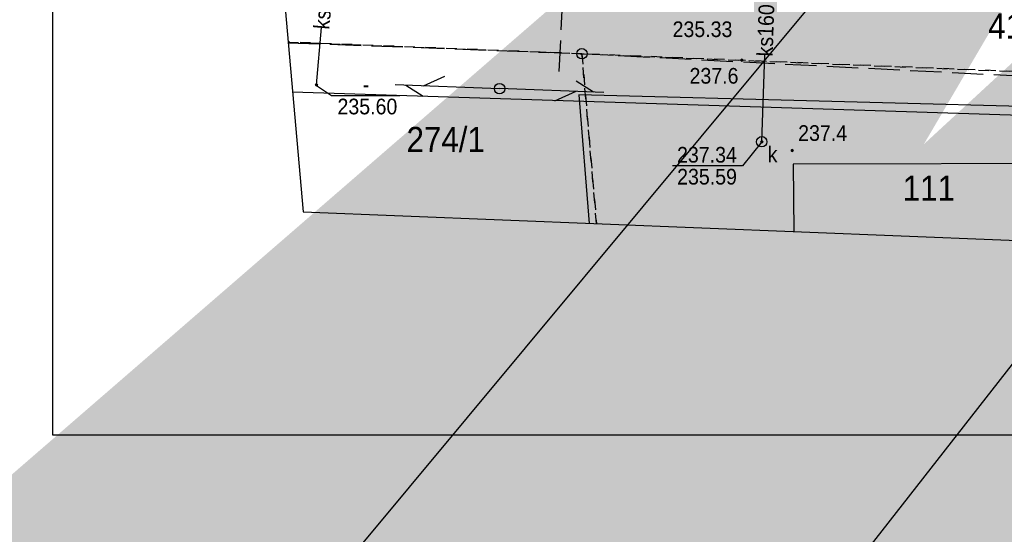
# Model space of a CAD drawing. Extents: x 40810 to 6568062, y -66833 to 5647239.
# Tile 3 of 43: x 6567720 to 6567767, y 5646920 to 5646945. Entities that reach past the tile are written whole.
import ezdxf
from ezdxf import colors
from ezdxf.entities.mleader import LeaderData, LeaderLine
from ezdxf.enums import TextEntityAlignment as Align
from ezdxf.math import Vec2, Vec3

# ---------------------------------------------------------------- set-up
doc = ezdxf.new("R2010")
doc.units = 0
doc.header["$MEASUREMENT"] = 0
for name, pattern in [('DGN_STYLE_2191', [1, -0.25, 0.5, -0.25]), ('DGN_STYLE_9021', [7.5, 3.75, 3.75]), ('KTJZ01_05', [2, 1.5, -0.5]), ('SUPE_P_01_05', [2.5, 2, -0.5])]:
    doc.linetypes.add(name, pattern=pattern)
doc.layers.add('a3', color=3, linetype='CONTINUOUS', lineweight=30, plot=False)
for name, color, linetype in [('BDOT1', 7, 'CONTINUOUS'), ('EWID', 7, 'CONTINUOUS'), ('EWID_BUD', 7, 'CONTINUOUS'), ('GESUT1', 7, 'CONTINUOUS'), ('GESUT2', 7, 'CONTINUOUS'), ('PZAG', 7, 'CONTINUOUS'), ('REDAKCJA1', 7, 'CONTINUOUS')]:
    doc.layers.add(name, color=color, linetype=linetype)
doc.layers.add('E_opisy', color=7, linetype='CONTINUOUS', lineweight=15)
doc.styles.get("Standard").update_dxf_attribs({"font": 'GOTHIC.TTF'})
doc.styles.add('STYLE-GEO_140', font='geo_140.shx', dxfattribs={"bigfont": 'geo_140big.shx'})

# ---------------------------------------------------------------- blocks, each defined once
blk = doc.blocks.new('DWG_H0_11')
at = {"layer": 'BDOT1', "linetype": 'Continuous'}
blk.add_hatch(color=7, dxfattribs=at).paths.add_polyline_path([(0.09, 0, 1), (-0.09, 0, 1)], flags=16)
at = {"layer": 'BDOT1', "color": 7, "linetype": 'Continuous'}
blk.add_lwpolyline([(0.09, 0, 1), (-0.09, 0, 1)], format="xyb", close=True, dxfattribs=at)
blk = doc.blocks.new('RTPW01_1')
at = {"layer": 'BDOT1', "color": 7, "linetype": 'Continuous'}
blk.add_circle((0, 0), 0.09, dxfattribs=at)
blk.add_blockref('DWG_H0_11', (0, 0), dxfattribs=at)
blk = doc.blocks.new('SUSM04_1')
at = {"layer": 'GESUT1', "color": 235, "linetype": 'Continuous'}
blk.add_circle((0, 0), 0.5, dxfattribs=at)
blk = doc.blocks.new('SUPT01_1')
at = {"layer": 'GESUT1', "color": 30, "linetype": 'Continuous'}
for p, q in [((-0.008, 4.996), (-0.008, -5.004)), ((-0.008, 3.996), (-1.008, 2.296)), ((-0.008, 2.296), (0.992, 0.296))]:
    blk.add_line(p, q, dxfattribs=at)
blk = doc.blocks.new('SUPT00_1')
at = {"layer": 'GESUT1', "color": 30, "linetype": 'Continuous', "rotation": 270}
blk.add_blockref('SUPT01_1', (5.004, -0.008), dxfattribs=at)
blk = doc.blocks.new('SUPT01_2')
at = {"layer": 'GESUT1', "color": 30, "linetype": 'Continuous'}
for p, q in [((-0.008, 4.996), (-0.008, -5.004)), ((-0.008, 3.996), (-1.008, 2.296)), ((-0.008, 2.296), (0.992, 0.296))]:
    blk.add_line(p, q, dxfattribs=at)
blk = doc.blocks.new('SUPT00_2')
at = {"layer": 'GESUT1', "color": 30, "linetype": 'Continuous', "rotation": 270}
blk.add_blockref('SUPT01_2', (5.004, -0.008), dxfattribs=at)
blk = doc.blocks.new('SUUS22_1')
at = {"layer": 'GESUT1', "color": 202, "linetype": 'Continuous'}
blk.add_circle((0, 0), 0.5, dxfattribs=at)
blk = doc.blocks.new('DWG_H0_27')
at = {"layer": 'GESUT1', "linetype": 'Continuous'}
blk.add_hatch(color=44, dxfattribs=at).paths.add_polyline_path([(-0.09, 0, 1), (0.09, 0, 1)], flags=16)
at = {"layer": 'GESUT1', "color": 44, "linetype": 'Continuous'}
blk.add_lwpolyline([(-0.09, 0, 1), (0.09, 0, 1)], format="xyb", close=True, dxfattribs=at)
blk = doc.blocks.new('SUPS00_1')
at = {"layer": 'GESUT1', "color": 44, "linetype": 'Continuous'}
blk.add_circle((0, 0), 0.09, dxfattribs=at)
blk.add_blockref('DWG_H0_27', (0, 0), dxfattribs=at)
blk = doc.blocks.new('EGBP04_1')
at = {"layer": 'EWID', "color": 92, "linetype": 'Continuous'}
blk.add_circle((0, 0), 0.5, dxfattribs=at)

msp = doc.modelspace()

# ---------------------------------------------------------------- linework, layer by layer
at = {"layer": 'a3'}
msp.add_lwpolyline([(6567721.593, 5647073.487), (6567721.593, 5646924.987), (6568061.593, 5646924.987), (6568061.593, 5647073.487), (6567721.593, 5647073.487)], dxfattribs=at)
at = {"layer": 'BDOT1', "color": 7, "linetype": 'KTJZ01_05'}
msp.add_lwpolyline([(6567732.87, 5646943.76), (6567746.68, 5646943.25), (6567776.45, 5646941.73)], dxfattribs=at)
at = {"layer": 'BDOT1', "color": 7, "linetype": 'DGN_STYLE_9021'}
msp.add_lwpolyline([(6567771.31, 5646937.65), (6567771.6, 5646937.94), (6567771.02, 5646940.63), (6567746.8, 5646941.26), (6567747.28, 5646935.11)], dxfattribs=at)
at = {"layer": 'EWID', "color": 92, "linetype": 'DGN_STYLE_2191'}
for p, q in [((6567746.94, 5646943.23), (6567732.87, 5646943.79)), ((6567732.87, 5646943.79), (6567746.94, 5646943.23)), ((6567803.73, 5646940.9), (6567746.94, 5646943.23)), ((6567746.94, 5646943.23), (6567803.73, 5646940.9)), ((6567747.64, 5646935.1), (6567746.94, 5646943.23)), ((6567746.94, 5646943.23), (6567747.64, 5646935.1))]:
    msp.add_line(p, q, dxfattribs=at)
at = {"layer": 'EWID_BUD', "color": 7, "linetype": 'Continuous'}
msp.add_lwpolyline([(6567771.25, 5646934.15), (6567771.24, 5646937.97), (6567757.05, 5646937.94), (6567757.08, 5646934.72)], dxfattribs=at)
at = {"layer": 'GESUT1', "color": 44, "linetype": 'Continuous'}
for points in [[(6567734.23, 5646941.74), (6567734.48, 5646944.48)], [(6567755.55, 5646939.02), (6567755.69, 5646943.18)], [(6567734.18, 5646941.74), (6567734.96, 5646941.23), (6567738.23, 5646941.23)], [(6567755.55, 5646939.02), (6567754.63, 5646937.87), (6567751.27, 5646937.87)]]:
    msp.add_lwpolyline(points, dxfattribs=at)
at = {"layer": 'GESUT2', "color": 230, "linetype": 'SUPE_P_01_05'}
msp.add_lwpolyline([(6567742.255, 5646948.949), (6567743.906, 5646948.972), (6567746.147, 5646948.866), (6567745.842, 5646942.38)], dxfattribs=at)
at = {"layer": 'PZAG', "color": 53, "linetype": 'Continuous'}
msp.add_lwpolyline([(6567733.08, 5646941.4), (6567866.56, 5646937.13)], dxfattribs=at)
at = {"layer": 'REDAKCJA1', "color": 133, "linetype": 'Continuous'}
msp.add_lwpolyline([(6567725.089, 5647031.92), (6567733.591, 5646935.664), (6567867.179, 5646930.3), (6567857.819, 5647034.168)], close=True, dxfattribs=at)

# ---------------------------------------------------------------- block references
at = {"layer": 'BDOT1', "color": 7, "linetype": 'Continuous', "xscale": 0.5, "yscale": 0.5, "zscale": 0.5}
for p in [(6567754.59, 5646942.92), (6567757.01, 5646938.6)]:
    msp.add_blockref('RTPW01_1', p, dxfattribs=at)
at = {"layer": 'EWID', "color": 92, "linetype": 'Continuous', "xscale": 0.5, "yscale": 0.5, "zscale": 0.5}
msp.add_blockref('EGBP04_1', (6567746.94, 5646943.23), dxfattribs=at)
at = {"layer": 'GESUT1', "color": 30, "linetype": 'Continuous', "xscale": 0.5000006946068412, "yscale": 0.5000006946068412, "zscale": 0.5000006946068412}
for name, rotation in [('SUPT00_2', 177.7999243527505), ('SUPT00_1', 357.7999243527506)]:
    msp.add_blockref(name, (6567743, 5646941.56), dxfattribs=dict(at, rotation=rotation))
at = {"layer": 'GESUT1', "color": 44, "linetype": 'Continuous', "xscale": 0.5, "yscale": 0.5, "zscale": 0.5}
for p in [(6567734.23, 5646941.74), (6567755.55, 5646939.02)]:
    msp.add_blockref('SUPS00_1', p, dxfattribs=at)
at = {"layer": 'GESUT1', "color": 235, "linetype": 'Continuous', "xscale": 0.5, "yscale": 0.5, "zscale": 0.5}
msp.add_blockref('SUSM04_1', (6567743, 5646941.56), dxfattribs=at)
at = {"layer": 'GESUT1', "color": 202, "linetype": 'Continuous', "xscale": 0.5, "yscale": 0.5, "zscale": 0.5}
msp.add_blockref('SUUS22_1', (6567755.55, 5646939.02), dxfattribs=at)

# ---------------------------------------------------------------- texts
at = {"layer": 'BDOT1', "color": 7, "linetype": 'Continuous', "style": 'STYLE-GEO_140', "width": 0.93328}
for s, p in [('237.6', (6567753.263, 5646942.175)), ('237.4', (6567758.463, 5646939.435))]:
    msp.add_text(s, height=0.75, dxfattribs=at).set_placement(p, align=Align.MIDDLE_CENTER)
at = {"layer": 'EWID', "color": 92, "linetype": 'Continuous', "style": 'STYLE-GEO_140', "width": 0.9333}
for s, p in [('411/2', (6567768.261, 5646944.56)), ('274/1', (6567740.42, 5646939.13))]:
    msp.add_text(s, height=1.2, dxfattribs=at).set_placement(p, align=Align.MIDDLE_CENTER)
at = {"layer": 'EWID_BUD', "color": 7, "linetype": 'Continuous', "style": 'STYLE-GEO_140', "width": 0.9333}
msp.add_text('111', height=1.2, dxfattribs=at).set_placement((6567763.548, 5646936.8), align=Align.MIDDLE_CENTER)
at = {"layer": 'GESUT1', "color": 44, "linetype": 'Continuous', "style": 'STYLE-GEO_140', "width": 0.93328}
for rotation, p in [(84.8755, (6567734.581, 5646945.651)), (88.0124, (6567755.736, 5646944.354))]:
    msp.add_text('ks160', height=0.75, rotation=rotation, dxfattribs=at).set_placement(p, align=Align.MIDDLE_CENTER)
at = {"layer": 'GESUT1', "color": 44, "linetype": 'Continuous', "style": 'STYLE-GEO_140', "width": 0.93336}
for s, p in [('235.33', (6567751.28, 5646944.03)), ('235.60', (6567735.24, 5646940.33))]:
    msp.add_text(s, height=0.75, dxfattribs=at).set_placement(p)
msp.add_text('-', height=0.75, dxfattribs=at).set_placement((6567736.604, 5646941.38), align=Align.CENTER)
for s, p in [('237.34', (6567754.357, 5646938.02)), ('235.59', (6567754.361, 5646936.97))]:
    msp.add_text(s, height=0.75, dxfattribs=at).set_placement(p, align=Align.RIGHT)
at = {"layer": 'GESUT1', "color": 250, "linetype": 'Continuous', "style": 'STYLE-GEO_140', "width": 0.93328}
msp.add_text('k', height=0.75, dxfattribs=at).set_placement((6567756.063, 5646938.415), align=Align.MIDDLE_CENTER)

# ---------------------------------------------------------------- leaders
at = {"layer": 'E_opisy', "linetype": 'ByBlock'}
ml = msp.add_multileader_mtext('Standard', dxfattribs=at)
ml.set_content('{\\Fsimplex.shx|c1;\\Q3;\\W0.7;7}', color=256)
ml.set_leader_properties()
ml.build(insert=Vec2(0, 0))
ml.multileader.update_dxf_attribs({"text_left_attachment_type": 5, "text_right_attachment_type": 5, "dogleg_length": 0.36, "arrow_head_size": 300})
ctx = ml.context
ctx.base_point, ctx.char_height, ctx.arrow_head_size, ctx.landing_gap_size, ctx.plane_origin = Vec3(6567753.094, 5646999.615), 2, 300, 0, Vec3(6567768.852, 5646994.369)
ctx.left_attachment, ctx.right_attachment, ctx.text_align_type = 5, 5, 2
notes = []
notes.append((ctx, [(0, (1, 1, 0), (6567754.489, 5646999.615), (-1, 0), 0.461, [(0, [(6567756.684, 5647000.721)], 0, [])])]))
ctx.mtext.insert, ctx.mtext.alignment, ctx.mtext.flow_direction = Vec3(6567754.027, 5647002.015), 3, 5
ml = msp.add_multileader_mtext('Standard', dxfattribs=at)
ml.set_content('{\\Fsimplex.shx|c1;\\Q3;\\W0.7; 6}', color=256)
ml.set_leader_properties()
ml.build(insert=Vec2(0, 0))
ml.multileader.update_dxf_attribs({"text_left_attachment_type": 5, "text_right_attachment_type": 5, "dogleg_length": 0.36, "arrow_head_size": 300})
ctx = ml.context
ctx.base_point, ctx.char_height, ctx.arrow_head_size, ctx.landing_gap_size, ctx.plane_origin = Vec3(6567783.414, 5646980.345), 2, 300, 0, Vec3(6567801.789, 5646977.106)
ctx.left_attachment, ctx.right_attachment, ctx.text_align_type = 5, 5, 2
notes.append((ctx, [(0, (1, 1, 0), (6567786.824, 5646980.345), (-1, 0), 1.242, [(0, [(6567789.621, 5646983.707)], 0, [])])]))
ctx.mtext.insert, ctx.mtext.alignment, ctx.mtext.flow_direction = Vec3(6567785.582, 5646982.745), 3, 5
ml = msp.add_multileader_mtext('Standard', dxfattribs=at)
ml.set_content('{\\Fsimplex.shx|c1;\\Q3;\\W0.7; 5}', color=256)
ml.set_leader_properties()
ml.build(insert=Vec2(0, 0))
ml.multileader.update_dxf_attribs({"text_left_attachment_type": 5, "text_right_attachment_type": 5, "dogleg_length": 0.36, "arrow_head_size": 300})
ctx = ml.context
ctx.base_point, ctx.char_height, ctx.arrow_head_size, ctx.landing_gap_size, ctx.plane_origin = Vec3(6567801.511, 5646976.341), 2, 300, 0, Vec3(6567819.958, 5646973.324)
ctx.left_attachment, ctx.right_attachment, ctx.text_align_type = 5, 5, 2
notes.append((ctx, [(0, (1, 1, 0), (6567804.993, 5646976.341), (-1, 0), 1.242, [(0, [(6567807.791, 5646979.925)], 0, [])])]))
ctx.mtext.insert, ctx.mtext.alignment, ctx.mtext.flow_direction = Vec3(6567803.751, 5646978.741), 3, 5
ml = msp.add_multileader_mtext('Standard', dxfattribs=at)
ml.set_content('{\\Fsimplex.shx|c1;\\Q3;\\W0.7;4}', color=256)
ml.set_leader_properties()
ml.build(insert=Vec2(0, 0))
ml.multileader.update_dxf_attribs({"text_left_attachment_type": 5, "text_right_attachment_type": 5, "dogleg_length": 0.36, "arrow_head_size": 300})
ctx = ml.context
ctx.base_point, ctx.char_height, ctx.arrow_head_size, ctx.landing_gap_size, ctx.plane_origin = Vec3(6567762.708, 5646965.653), 2, 300, 0, Vec3(6567772.031, 5646963.071)
ctx.left_attachment, ctx.right_attachment = 5, 5
notes.append((ctx, [(0, (1, 1, 0), (6567762.247, 5646965.653), (1, 0), 0.461, [(0, [(6567759.863, 5646969.672)], 0, [])])]))
ctx.mtext.insert, ctx.mtext.flow_direction = Vec3(6567762.708, 5646968.053), 5
for ctx, leaders in notes:
    for number, flags, end, landing, length, lines in leaders:
        leader = LeaderData()
        leader.index, (leader.has_last_leader_line, leader.has_dogleg_vector, leader.attachment_direction) = number, flags
        leader.last_leader_point, leader.dogleg_vector, leader.dogleg_length = Vec3(end), Vec3(landing), length
        for number, points, colour, breaks in lines:
            line = LeaderLine()
            line.index, line.vertices, line.color, line.breaks = number, Vec3.list(points), colors.encode_raw_color(colour), breaks
            leader.lines.append(line)
        ctx.leaders.append(leader)

doc.saveas('drawing.dxf')
